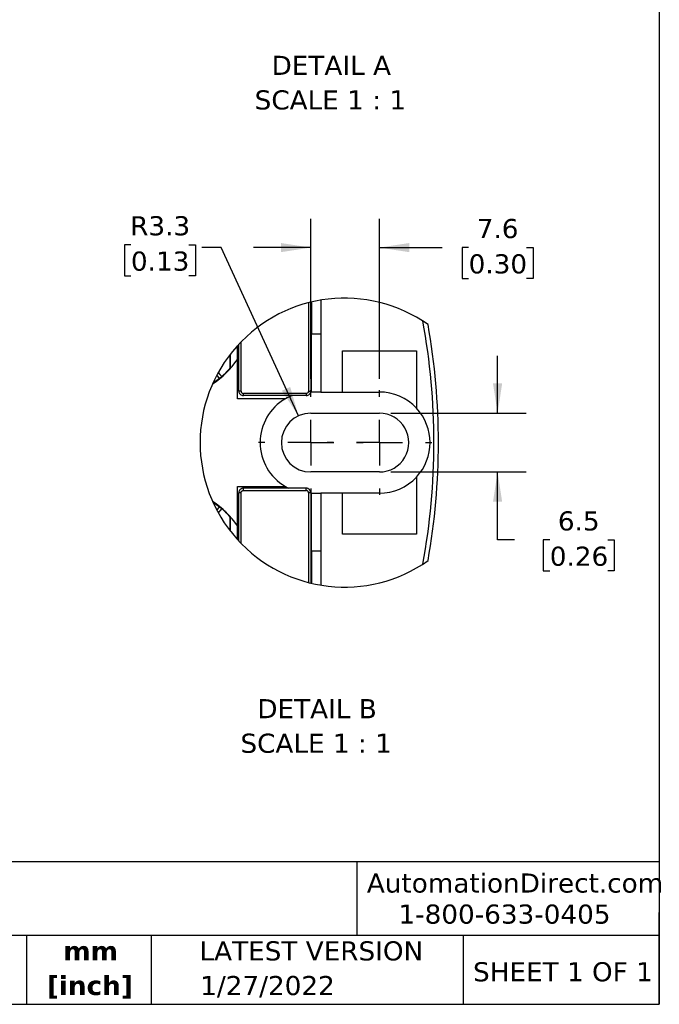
# Model space of a CAD drawing. Header units: millimetres. Extents: x 13 to 546, y 13 to 419.
# Tile 34 of 35: x 405 to 546, y 13 to 231. Entities that reach past the tile are written whole.
import ezdxf

# ---------------------------------------------------------------- set-up
doc = ezdxf.new("R2010")
doc.units = ezdxf.units.MM
doc.header["$LTSCALE"] = 2
doc.linetypes.add('SLD-Center', pattern=[19.05, 15.24, -1.27, 1.27, -1.27])
doc.linetypes.add('SLD-Solid', pattern=[0])
doc.layers.add('CENTER', color=40, linetype='SLD-Center')
doc.layers.add('SLD-DEFPOINTS', color=7, linetype='Continuous')
doc.layers.add('DIMENSIONS', color=140, linetype='SLD-Solid', lineweight=25)
doc.layers.add('TEXT', color=140, linetype='SLD-Solid', lineweight=25)
doc.styles.add('SLDTEXTSTYLE0', font='VERDANA.TTF')
doc.styles.add('SLDTEXTSTYLE1', font='VERDANAB.TTF')
doc.dimstyles.new('SLDDIMSTYLE4', dxfattribs={"dimtxt": 4.316016, "dimasz": 6.604, "dimexe": 0, "dimexo": 0.0625, "dimgap": 1.079004, "dimtad": 0, "dimtih": 1, "dimtoh": 1, "dimlfac": 0.5, "dimrnd": 1e-09, "dimzin": 12, "dimdsep": 46, "dimtxsty": 'SLDTEXTSTYLE0', "dimsah": 1, "dimcen": 0.09, "dimadec": 0, "dimazin": 3, "dimtfac": 1, "dimtmove": 0, "dimatfit": 0, "dimfxl": 0, "dimfrac": 2, "dimtolj": 1, "dimtzin": 12, "dimarcsym": 0})
doc.dimstyles.new('SLDDIMSTYLE5', dxfattribs={"dimtxt": 4.316016, "dimasz": 6.604, "dimexe": 0, "dimexo": 0.0625, "dimgap": 1.079004, "dimtad": 0, "dimtih": 1, "dimtoh": 1, "dimlfac": 0.5, "dimrnd": 1e-09, "dimzin": 12, "dimdsep": 46, "dimtxsty": 'SLDTEXTSTYLE0', "dimsah": 1, "dimcen": 0, "dimadec": 0, "dimazin": 3, "dimtfac": 1, "dimtofl": 0, "dimtmove": 0, "dimatfit": 3, "dimfxl": 0, "dimfrac": 2, "dimtolj": 1, "dimtzin": 12, "dimarcsym": 0})

# ---------------------------------------------------------------- blocks, each defined once
blk = doc.blocks.new('SW_NOTE_0_1')
at = {"layer": 'TEXT', "color": 0, "char_height": 4.233, "attachment_point": 2, "style": 'SLDTEXTSTYLE1'}
for s, insert in [('mm', (5.69, 5.38)), ('[inch]', (5.52, -2.27))]:
    blk.add_mtext(s, dxfattribs=dict(at, insert=insert))
blk = doc.blocks.new('SW_NOTE_0_7')
at = {"layer": 'TEXT', "color": 0, "attachment_point": 2, "style": 'SLDTEXTSTYLE0'}
for s, insert, char_height in [('DETAIL A', (12.83, 5.38), 4.233), ('SCALE 1 : 1', (12.62, -2.27), 4.2333)]:
    blk.add_mtext(s, dxfattribs=dict(at, insert=insert, char_height=char_height))
blk = doc.blocks.new('_D_11')
at = {"layer": 'DIMENSIONS'}
for p, q in [((468.97, 151.18), (468.97, 186.59)), ((484.17, 151.18), (484.17, 186.59)), ((468.97, 180.24), (456.27, 180.24)), ((484.17, 180.24), (498.06, 180.24)), ((503.91, 180.24), (502.46, 180.24)), ((502.46, 180.24), (502.46, 173.38)), ((516.73, 180.24), (518.18, 180.24)), ((518.18, 180.24), (518.18, 173.38)), ((502.46, 173.38), (503.91, 173.38)), ((518.18, 173.38), (516.73, 173.38))]:
    blk.add_line(p, q, dxfattribs=at)
for points in [[(468.97, 180.24), (462.36, 181.26), (462.36, 179.23)], [(484.17, 180.24), (490.77, 179.23), (490.77, 181.26)]]:
    blk.add_solid(points, dxfattribs=at)
at = {"layer": 'DIMENSIONS', "char_height": 4.233, "attachment_point": 1, "style": 'SLDTEXTSTYLE0'}
for s, insert in [('7.6', (505.7, 186.58)), ('0.30', (503.91, 178.76))]:
    blk.add_mtext(s, dxfattribs=dict(at, insert=insert))
blk = doc.blocks.new('_D_12')
at = {"layer": 'DIMENSIONS'}
for p, q in [((510.32, 143.56), (510.32, 156.26)), ((486.71, 143.56), (516.67, 143.56)), ((486.71, 130.56), (516.67, 130.56)), ((510.32, 115.51), (510.32, 130.56)), ((514.09, 115.51), (510.32, 115.51)), ((521.87, 115.51), (520.42, 115.51)), ((520.42, 115.51), (520.42, 108.65)), ((534.69, 115.51), (536.14, 115.51)), ((536.14, 115.51), (536.14, 108.65)), ((520.42, 108.65), (521.87, 108.65)), ((536.14, 108.65), (534.69, 108.65))]:
    blk.add_line(p, q, dxfattribs=at)
for points in [[(510.32, 143.56), (511.33, 150.17), (509.3, 150.17)], [(510.32, 130.56), (509.3, 123.96), (511.33, 123.96)]]:
    blk.add_solid(points, dxfattribs=at)
at = {"layer": 'DIMENSIONS', "char_height": 4.233, "attachment_point": 1, "style": 'SLDTEXTSTYLE0'}
for s, insert in [('6.5', (523.66, 121.85)), ('0.26', (521.87, 114.03))]:
    blk.add_mtext(s, dxfattribs=dict(at, insert=insert))
blk = doc.blocks.new('_D_13')
at = {"layer": 'DIMENSIONS'}
for p, q in [((429.18, 180.85), (427.73, 180.85)), ((427.73, 180.85), (427.73, 173.99)), ((442, 180.85), (443.45, 180.85)), ((443.45, 180.85), (443.45, 173.99)), ((449.18, 180.24), (444.9, 180.24)), ((466.26, 142.97), (449.18, 180.24)), ((427.73, 173.99), (429.18, 173.99)), ((443.45, 173.99), (442, 173.99))]:
    blk.add_line(p, q, dxfattribs=at)
blk.add_solid([(466.26, 142.97), (464.43, 149.4), (462.58, 148.55)], dxfattribs=at)
at = {"layer": 'DIMENSIONS', "char_height": 4.233, "attachment_point": 1, "style": 'SLDTEXTSTYLE0'}
for s, insert in [('R3.3', (429.01, 187.19)), ('0.13', (429.18, 179.37))]:
    blk.add_mtext(s, dxfattribs=dict(at, insert=insert))
blk = doc.blocks.new('SW_NOTE_0_8')
at = {"layer": 'TEXT', "color": 0, "attachment_point": 2, "style": 'SLDTEXTSTYLE0'}
for s, insert, char_height in [('DETAIL B', (12.83, 5.38), 4.233), ('SCALE 1 : 1', (12.63, -2.27), 4.2333)]:
    blk.add_mtext(s, dxfattribs=dict(at, insert=insert, char_height=char_height))
blk = doc.blocks.new('SW_CENTERMARKSYMBOL_21')
at = {"layer": 'CENTER', "color": 0}
for p, q in [((0, 10.16), (0, 11.58)), ((0, 0), (0, 5.08)), ((-10.16, 0), (-11.58, 0)), ((0, 0), (-5.08, 0)), ((0, 0), (0, -5.08)), ((0, 0), (5.08, 0)), ((10.16, 0), (11.58, 0)), ((0, -10.16), (0, -11.58))]:
    blk.add_line(p, q, dxfattribs=at)
blk = doc.blocks.new('SW_CENTERMARKSYMBOL_22')
at = {"layer": 'CENTER', "color": 0}
for p, q in [((0, 10.16), (0, 11.58)), ((0, 0), (0, 5.08)), ((-10.16, 0), (-11.58, 0)), ((0, 0), (-5.08, 0)), ((0, 0), (0, -5.08)), ((0, 0), (5.08, 0)), ((10.16, 0), (11.58, 0)), ((0, -10.16), (0, -11.58))]:
    blk.add_line(p, q, dxfattribs=at)

msp = doc.modelspace()

# ---------------------------------------------------------------- linework, layer by layer
for p, q in [((468.468, 168.031), (468.468, 148.461)), ((468.968, 168.156), (468.968, 148.461)), ((469.168, 168.204), (469.168, 161.061)), ((471.168, 168.605), (471.168, 148.261)), ((453.568, 148.461), (453.568, 159.395)), ((471.168, 161.061), (469.168, 161.061)), ((469.168, 148.261), (469.168, 161.061)), ((452.768, 155.489), (452.768, 158.544)), ((453.068, 148.461), (453.068, 158.871)), ((475.968, 157.361), (492.368, 157.361)), ((475.968, 148.261), (475.968, 157.361)), ((492.368, 157.361), (492.368, 144.69)), ((451.15, 153.523), (451.129, 156.585)), ((451.168, 156.635), (451.168, 153.53)), ((452.768, 146.761), (452.768, 155.489)), ((451.168, 153.53), (451.15, 153.523)), ((453.568, 148.461), (453.068, 148.461)), ((468.468, 148.461), (468.968, 148.461)), ((468.968, 148.261), (468.948, 148.261)), ((471.168, 148.261), (469.168, 148.261)), ((471.168, 148.261), (475.968, 148.261)), ((475.968, 148.261), (484.168, 148.261)), ((463.369, 146.761), (452.768, 146.761)), ((467.968, 147.961), (454.068, 147.961)), ((454.068, 147.461), (454.068, 147.961)), ((467.968, 147.461), (454.068, 147.461)), ((467.968, 147.961), (467.968, 147.461)), ((468.968, 143.561), (484.168, 143.561)), ((484.168, 130.561), (468.968, 130.561)), ((492.368, 129.432), (492.368, 116.761)), ((452.768, 127.361), (463.369, 127.361)), ((452.768, 118.633), (452.768, 127.361)), ((467.968, 126.961), (454.068, 126.961)), ((454.068, 126.461), (454.068, 126.961)), ((454.068, 126.461), (467.968, 126.461)), ((467.968, 126.461), (467.968, 126.961)), ((453.068, 115.251), (453.068, 125.961)), ((453.568, 125.961), (453.068, 125.961)), ((453.568, 114.727), (453.568, 125.961)), ((468.468, 125.961), (468.468, 106.091)), ((468.968, 125.961), (468.468, 125.961)), ((468.968, 125.961), (468.968, 105.966)), ((469.168, 113.061), (469.168, 125.861)), ((469.168, 125.861), (471.168, 125.861)), ((471.168, 125.861), (471.168, 105.517)), ((475.968, 125.861), (471.168, 125.861)), ((475.968, 116.761), (475.968, 125.861)), ((484.168, 125.861), (475.968, 125.861)), ((451.129, 117.537), (451.15, 120.599)), ((451.15, 120.599), (451.168, 120.592)), ((451.168, 120.592), (451.168, 117.487)), ((452.768, 115.578), (452.768, 118.633)), ((492.368, 116.761), (475.968, 116.761)), ((471.168, 113.061), (469.168, 113.061)), ((469.168, 113.061), (469.168, 105.918))]:
    msp.add_line(p, q)
at = {"flags": 128}
for points in [[(451.168, 153.53), (449.187, 151.589), (447.296, 150.184)], [(448.812, 151.288), (447.893, 150.583), (447.29, 150.172)], [(448.812, 151.288), (448.401, 151.777), (448.195, 152.023)], [(448.502, 152.59), (448.861, 152.162), (449.271, 151.674)], [(447.29, 123.95), (447.893, 123.539), (448.812, 122.834)], [(448.195, 122.099), (448.401, 122.345), (448.812, 122.834)], [(449.271, 122.448), (448.861, 121.96), (448.502, 121.532)]]:
    msp.add_lwpolyline(points, dxfattribs=at)
for centre, radius, start, end in [((346.683, 137.061), 149.545, 349.64202, 10.35801), ((347.568, 137.061), 149.66, 349.94961, 10.05039), ((436.008, 167.028), 20.348, 303.50454, 325.45359), ((435.968, 167.061), 20.341, 310.84484, 318.27628), ((454.068, 148.461), 1, 179.99886, 270.00039), ((467.968, 148.461), 1, 269.99961, 0.00114), ((468.968, 137.066), 11.195, 88.97673, 90.00039), ((484.168, 137.061), 11.2, 42.93363, 90.00005), ((468.968, 137.061), 11.2, 119.99467, 240.00533), ((468.968, 137.061), 11.2, 111.78687, 119.99487), ((484.168, 137.061), 11.2, 317.06645, 42.93355), ((468.968, 137.061), 6.5, 90.00008, 269.99992), ((484.168, 137.061), 6.5, 269.99995, 90.00005), ((484.168, 137.061), 11.2, 269.99995, 317.06638), ((454.068, 125.961), 1, 89.99961, 180.00109), ((468.968, 137.062), 11.201, 240.00531, 244.39344), ((467.968, 125.961), 1, 359.99891, 90.00039), ((468.968, 137.068), 11.207, 270.00049, 271.023), ((436.043, 107.13), 20.299, 34.51931, 56.52249), ((438.757, 110.128), 16.234, 40.13536, 58.25679), ((435.968, 107.061), 20.34, 41.72363, 49.15518)]:
    msp.add_arc(centre, radius, start, end)
for points, knots in [([(449.271, 151.674), (449.266, 151.669), (449.247, 151.65), (449.215, 151.623), (449.176, 151.588), (449.136, 151.554), (449.092, 151.516), (449.045, 151.477), (448.998, 151.437), (448.953, 151.4), (448.912, 151.367), (448.871, 151.334), (448.839, 151.307), (448.817, 151.292), (448.812, 151.288)], [0, 0, 0, 0, 0.0341648, 0.1323081, 0.2104359, 0.2978035, 0.3944157, 0.5002711, 0.6054466, 0.7018177, 0.7893833, 0.8681211, 0.965821, 1, 1, 1, 1]), ([(453.568, 148.461), (453.575, 148.396), (453.589, 148.264), (453.688, 148.126), (453.791, 148.041), (453.907, 147.978), (454.005, 147.968), (454.068, 147.961)], [0, 0, 0, 0, 0.2482919, 0.4995948, 0.6270281, 0.7603583, 1, 1, 1, 1]), ([(468.468, 148.461), (468.461, 148.398), (468.451, 148.3), (468.388, 148.184), (468.303, 148.081), (468.165, 147.982), (468.033, 147.968), (467.968, 147.961)], [0, 0, 0, 0, 0.2396468, 0.3729789, 0.5004173, 0.7517224, 1, 1, 1, 1]), ([(453.568, 125.961), (453.575, 126.024), (453.585, 126.122), (453.648, 126.238), (453.733, 126.341), (453.871, 126.44), (454.003, 126.454), (454.068, 126.461)], [0, 0, 0, 0, 0.2396458, 0.372978, 0.5004175, 0.7517222, 1, 1, 1, 1]), ([(468.468, 125.961), (468.461, 126.026), (468.447, 126.158), (468.348, 126.296), (468.245, 126.381), (468.129, 126.444), (468.031, 126.454), (467.968, 126.461)], [0, 0, 0, 0, 0.248291, 0.4995951, 0.6270278, 0.7603581, 1, 1, 1, 1]), ([(448.812, 122.834), (448.817, 122.83), (448.839, 122.815), (448.871, 122.788), (448.912, 122.755), (448.953, 122.722), (448.998, 122.685), (449.045, 122.645), (449.092, 122.606), (449.136, 122.568), (449.176, 122.534), (449.215, 122.499), (449.247, 122.472), (449.266, 122.453), (449.271, 122.448)], [0, 0, 0, 0, 0.0341781, 0.1323006, 0.2104247, 0.2977995, 0.3944225, 0.5002779, 0.6054555, 0.701814, 0.7893745, 0.868124, 0.9658066, 1, 1, 1, 1])]:
    msp.add_open_spline(points, degree=3, knots=knots)
at = {"layer": 'SLD-DEFPOINTS'}
msp.add_arc((476.466, 137.061), 31.986, 54.73905, 305.26095, dxfattribs=at)
at = {"layer": 'TEXT'}
for p, q in [((546.1, 419.1), (546.1, 12.7)), ((546.1, 44.252), (12.7, 44.252)), ((479.151, 44.252), (479.151, 27.94)), ((546.1, 12.7), (546.1, 33.02)), ((546.1, 27.94), (12.7, 27.94)), ((406.049, 27.94), (406.049, 12.7)), ((433.624, 27.94), (433.624, 12.7)), ((502.697, 27.94), (502.697, 12.7)), ((12.7, 12.7), (546.1, 12.7))]:
    msp.add_line(p, q, dxfattribs=at)

# ---------------------------------------------------------------- block references
at = {"layer": 'CENTER'}
for name, p in [('SW_CENTERMARKSYMBOL_21', (468.968, 137.061)), ('SW_CENTERMARKSYMBOL_22', (484.168, 137.061))]:
    msp.add_blockref(name, p, dxfattribs=at)
at = {"layer": 'TEXT'}
for name, p in [('SW_NOTE_0_7', (460.691, 217.33)), ('SW_NOTE_0_8', (457.534, 74.89)), ('SW_NOTE_0_1', (414.572, 21.253))]:
    msp.add_blockref(name, p, dxfattribs=at)

# ---------------------------------------------------------------- texts
at = {"layer": 'TEXT', "style": 'SLDTEXTSTYLE0'}
for s, insert, char_height, attachment_point in [('AutomationDirect.com', (481.39, 41.673), 4.23333, 1), ('1-800-633-0405', (488.383, 34.794), 4.23333, 1), ('LATEST VERSION', (469.104, 26.648), 4.23333, 2), ('SHEET 1 OF 1', (504.883, 22.023), 4.23333, 1), ('1/27/2022', (459.403, 18.973), 4.2333, 2)]:
    msp.add_mtext(s, dxfattribs=dict(at, insert=insert, char_height=char_height, attachment_point=attachment_point))

# ---------------------------------------------------------------- dimensions: what is measured, and where the dimension line sits
at = {"layer": 'DIMENSIONS'}
dim = msp.add_radius_dim(center=(468.968, 137.061), mpoint=(466.26, 142.97), dimstyle='SLDDIMSTYLE5', dxfattribs=at)
dim.commit()
dim.dimension.update_dxf_attribs({"geometry": '_D_13', "text_midpoint": (435.588, 180.242), "dimtype": 164})
dim = msp.add_linear_dim(base=(484.168, 180.242), p1=(468.968, 148.641), p2=(484.168, 148.641), dimstyle='SLDDIMSTYLE4', dxfattribs=at)
dim.commit()
dim.dimension.update_dxf_attribs({"geometry": '_D_11', "text_midpoint": (510.318, 180.242), "dimtype": 160})
dim = msp.add_linear_dim(base=(510.318, 130.561), p1=(484.168, 143.561), p2=(484.168, 130.561), angle=90, dimstyle='SLDDIMSTYLE4', dxfattribs=at)
dim.commit()
dim.dimension.update_dxf_attribs({"geometry": '_D_12', "text_midpoint": (510.318, 115.508), "dimtype": 160})

doc.saveas('drawing.dxf')
